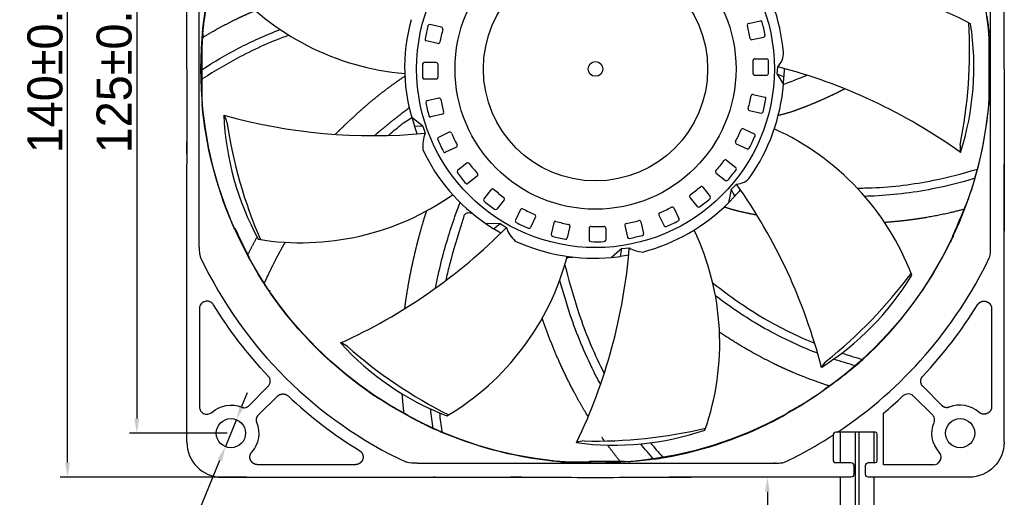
# Model space of a CAD drawing. Header units: millimetres. Extents: x 1372 to 5670, y 1260 to 1629.
# Tile 8 of 20: x 4290 to 4459, y 1423 to 1505. Entities that reach past the tile are written whole.
import ezdxf

# ---------------------------------------------------------------- set-up
doc = ezdxf.new("R2010")
doc.units = ezdxf.units.MM
doc.header["$LTSCALE"] = 0.21
doc.layers.add('1', color=7, linetype='Continuous', true_color=0xffffff)
doc.dimstyles.new('ISO-25', dxfattribs={"dimtxt": 6, "dimasz": 2.5, "dimexe": 1.25, "dimexo": 0.625, "dimtad": 1, "dimtxsty": 'Standard', "dimcen": 2.5, "dimadec": 0, "dimazin": 0, "dimtfac": 1, "dimtmove": 0, "dimatfit": 3, "dimfxl": 1, "dimarcsym": 0})

# ---------------------------------------------------------------- blocks, each defined once
blk = doc.blocks.new('*D65')
at = {"color": 0, "lineweight": -2, "transparency": 16777216}
for p, q in [((4325.45, 1559.19), (4308.71, 1559.19)), ((4309.96, 1556.69), (4309.96, 1436.79)), ((4325.45, 1434.29), (4308.71, 1434.29))]:
    blk.add_line(p, q, dxfattribs=at)
at = {"color": 0, "transparency": 16777216}
for points in [[(4310.37, 1556.69), (4309.54, 1556.69), (4309.96, 1559.19)], [(4309.54, 1436.79), (4310.37, 1436.79), (4309.96, 1434.29)]]:
    blk.add_solid(points, dxfattribs=at)
at = {"layer": 'Defpoints', "color": 0, "transparency": 16777216}
for p in [(4326.08, 1559.19), (4309.96, 1434.29), (4326.08, 1434.29)]:
    blk.add_point(p, dxfattribs=at)
at = {"color": 0, "transparency": 16777216, "insert": (4306.11, 1496.74), "char_height": 6, "attachment_point": 5, "rotation": 90}
blk.add_mtext('125%%P0.5', dxfattribs=at)
blk = doc.blocks.new('*D66')
at = {"color": 0, "lineweight": -2, "transparency": 16777216}
for p, q in [((4328.75, 1566.74), (4296.85, 1566.74)), ((4298.1, 1429.25), (4298.1, 1564.24)), ((4328.75, 1426.75), (4296.85, 1426.75))]:
    blk.add_line(p, q, dxfattribs=at)
at = {"color": 0, "transparency": 16777216}
for points in [[(4298.52, 1564.24), (4297.68, 1564.24), (4298.1, 1566.74)], [(4297.68, 1429.25), (4298.52, 1429.25), (4298.1, 1426.75)]]:
    blk.add_solid(points, dxfattribs=at)
at = {"layer": 'Defpoints', "color": 0, "transparency": 16777216}
for p in [(4298.1, 1566.74), (4329.37, 1566.74), (4329.37, 1426.75)]:
    blk.add_point(p, dxfattribs=at)
at = {"color": 0, "transparency": 16777216, "insert": (4294.26, 1496.74), "char_height": 6, "attachment_point": 5, "rotation": 90}
blk.add_mtext('140%%P0.5', dxfattribs=at)
blk = doc.blocks.new('*D69')
at = {"color": 0, "lineweight": -2, "transparency": 16777216}
for p, q in [((4429.78, 1426.75), (4416.72, 1426.75)), ((4417.97, 1424.25), (4417.97, 1289.19)), ((4430.12, 1286.69), (4416.72, 1286.69))]:
    blk.add_line(p, q, dxfattribs=at)
at = {"color": 0, "transparency": 16777216}
for points in [[(4418.38, 1424.25), (4417.55, 1424.25), (4417.97, 1426.75)], [(4417.55, 1289.19), (4418.38, 1289.19), (4417.97, 1286.69)]]:
    blk.add_solid(points, dxfattribs=at)
at = {"layer": 'Defpoints', "color": 0, "transparency": 16777216}
for p in [(4430.41, 1426.75), (4417.97, 1286.69), (4430.75, 1286.69)]:
    blk.add_point(p, dxfattribs=at)
at = {"color": 0, "lineweight": -3, "transparency": 16777216, "insert": (4413.32, 1356.72), "char_height": 6, "attachment_point": 5, "rotation": 90}
blk.add_mtext('{\\H1.25x;680%%P20}', dxfattribs=at)
blk = doc.blocks.new('*D70')
at = {"color": 0, "lineweight": -2, "transparency": 16777216}
for p, q in [((4327.96, 1438.92), (4328.91, 1441.24)), ((4327.02, 1436.61), (4325.13, 1431.98)), ((4306.32, 1385.84), (4324.19, 1429.66))]:
    blk.add_line(p, q, dxfattribs=at)
at = {"color": 0, "transparency": 16777216}
for points in [[(4327.58, 1439.08), (4328.35, 1438.76), (4327.02, 1436.61)], [(4324.57, 1429.5), (4323.8, 1429.82), (4325.13, 1431.98)]]:
    blk.add_solid(points, dxfattribs=at)
at = {"layer": 'Defpoints', "color": 0, "transparency": 16777216}
for p in [(4327.02, 1436.61), (4325.13, 1431.98)]:
    blk.add_point(p, dxfattribs=at)
at = {"color": 0, "transparency": 16777216, "insert": (4310.16, 1405.43), "char_height": 6, "attachment_point": 5, "rotation": 67.8195}
blk.add_mtext('{\\fMS PGothic|b0|i0|c134|p34;4*∅5}%%P0.3', dxfattribs=at)

msp = doc.modelspace()

# ---------------------------------------------------------------- linework, layer by layer
for p, q in [((4362.159, 1503.873), (4360.172, 1504.327)), ((4414.747, 1504.514), (4416.735, 1504.968)), ((4361.529, 1501.113), (4359.541, 1501.567)), ((4415.377, 1501.754), (4417.364, 1502.208)), ((4361.233, 1497.827), (4359.195, 1497.827)), ((4415.82, 1498.485), (4417.858, 1498.485)), ((4419.651, 1495.834), (4419.727, 1497.118)), ((4420.831, 1496.823), (4420.802, 1495.399)), ((4361.233, 1494.996), (4359.194, 1494.996)), ((4415.819, 1495.654), (4417.858, 1495.654)), ((4420.802, 1495.399), (4419.651, 1495.834)), ((4419.651, 1495.834), (4420.717, 1494.047)), ((4420.717, 1494.047), (4420.802, 1495.399)), ((4361.676, 1491.727), (4359.688, 1491.273)), ((4415.523, 1492.368), (4417.511, 1491.914)), ((4414.893, 1489.608), (4416.88, 1489.154)), ((4358.968, 1486.947), (4357.069, 1488.419)), ((4362.305, 1488.967), (4360.318, 1488.513)), ((4357.994, 1485.597), (4357.541, 1486.964)), ((4357.541, 1486.964), (4358.968, 1486.947)), ((4358.968, 1486.947), (4359.336, 1485.714)), ((4363.464, 1485.878), (4361.628, 1484.993)), ((4413.873, 1486.47), (4415.71, 1485.585)), ((4364.692, 1483.327), (4362.856, 1482.442)), ((4412.645, 1483.919), (4414.481, 1483.035)), ((4410.952, 1481.087), (4412.546, 1479.816)), ((4366.51, 1480.573), (4364.916, 1479.302)), ((4368.275, 1478.36), (4366.681, 1477.089)), ((4409.187, 1478.874), (4410.781, 1477.603)), ((4370.659, 1476.08), (4369.388, 1474.486)), ((4406.907, 1476.489), (4408.178, 1474.895)), ((4411.786, 1476.039), (4411.32, 1473.797)), ((4411.786, 1476.039), (4412.671, 1476.974)), ((4412.406, 1474.937), (4411.786, 1476.039)), ((4372.873, 1474.314), (4371.602, 1472.72)), ((4404.693, 1474.724), (4405.964, 1473.13)), ((4411.32, 1473.797), (4412.406, 1474.937)), ((4375.705, 1472.622), (4374.82, 1470.785)), ((4401.94, 1472.907), (4402.824, 1471.07)), ((4378.255, 1471.393), (4377.371, 1469.556)), ((4399.389, 1471.679), (4400.273, 1469.842)), ((4372.178, 1470.239), (4369.817, 1470.205)), ((4369.817, 1470.205), (4371.075, 1469.334)), ((4371.075, 1469.334), (4372.178, 1470.239)), ((4372.3, 1468.579), (4371.075, 1469.334)), ((4372.178, 1470.239), (4373.253, 1469.53)), ((4381.393, 1470.374), (4380.94, 1468.386)), ((4384.153, 1469.743), (4383.7, 1467.756)), ((4387.439, 1469.448), (4387.439, 1467.409)), ((4390.27, 1469.447), (4390.27, 1467.408)), ((4393.54, 1469.89), (4393.993, 1467.902)), ((4396.3, 1470.519), (4396.754, 1468.532)), ((4393.038, 1465.931), (4391.272, 1464.406)), ((4392.783, 1464.579), (4393.038, 1465.931)), ((4393.038, 1465.931), (4394.316, 1466.079)), ((4391.272, 1464.406), (4392.783, 1464.579)), ((4394.205, 1464.807), (4392.783, 1464.579)), ((4429.221, 1433.944), (4429.221, 1429.739)), ((4436.48, 1434.444), (4429.721, 1434.444)), ((4430.405, 1434.444), (4430.405, 1429.239)), ((4432.998, 1434.444), (4432.998, 1355.864)), ((4433.615, 1434.444), (4433.615, 1355.118)), ((4436.208, 1434.444), (4436.208, 1429.239)), ((4430.405, 1426.746), (4430.405, 1356.94)), ((4436.208, 1426.746), (4436.208, 1352.856))]:
    msp.add_line(p, q)
for centre, radius in [((4388.526, 1496.74), 67.591), ((4388.526, 1496.74), 30.634), ((4388.526, 1496.74), 24.064), ((4388.526, 1496.74), 19.201), ((4388.526, 1496.74), 1.261), ((4326.076, 1434.29), 2.5), ((4450.976, 1434.29), 2.5)]:
    msp.add_circle(centre, radius)
for centre, radius, start, end in [((4388.338, 1496.766), 32.493, 4.98867, 34.58751), ((4359.749, 1540.947), 45.171, 220.74294, 265.03718), ((4430.725, 1465.156), 45.054, 60.71344, 105.58846), ((4385.988, 1497), 30.165, 164.2629, 199.43245), ((4360.109, 1504.05), 0.284, 77.14286, 165.57552), ((4414.81, 1504.237), 0.284, 102.85714, 194.46767), ((4416.798, 1504.691), 0.284, 14.39721, 102.85714), ((4376.388, 1494.317), 42.004, 11.2898, 14.39721), ((4371.924, 1499.774), 80.674, 348.53262, 3.44697), ((4405.088, 1497.06), 48.246, 342.32616, 8.8121), ((4400.513, 1493.657), 42.004, 165.57552, 168.68292), ((4400.721, 1493.61), 39.611, 165.50381, 168.75338), ((4362.096, 1503.596), 0.284, 345.50381, 77.14286), ((4376.18, 1494.27), 39.611, 11.2181, 14.46767), ((4359.605, 1501.844), 0.284, 168.68292, 257.14286), ((4361.592, 1501.391), 0.284, 257.14286, 348.75338), ((4415.313, 1502.031), 0.284, 191.2181, 282.85714), ((4417.301, 1502.485), 0.284, 282.85714, 11.2898), ((4417.675, 1499.363), 3.041, 312.43938, 4.31194), ((4359.195, 1497.543), 0.284, 90, 178.43266), ((4361.233, 1497.543), 0.284, 358.36095, 90), ((4415.82, 1498.2), 0.284, 90, 181.61053), ((4375.94, 1497.079), 39.611, 358.36095, 1.61053), ((4417.858, 1498.2), 0.284, 1.54007, 90), ((4376.153, 1497.079), 42.004, 358.43266, 1.54007), ((4400.899, 1496.402), 42.004, 178.43266, 181.54007), ((4401.112, 1496.402), 39.611, 178.36095, 181.61053), ((4415.819, 1495.938), 0.284, 178.36095, 270), ((4417.858, 1495.938), 0.284, 270, 358.43266), ((4395.811, 1405.44), 94.746, 54.33181, 75.37874), ((4359.194, 1495.281), 0.284, 181.54007, 270), ((4361.233, 1495.281), 0.284, 270, 1.61053), ((4388.338, 1496.766), 32.493, 325.18508, 355.19963), ((4359.751, 1490.996), 0.284, 102.85714, 191.2898), ((4400.664, 1499.164), 42.004, 191.2898, 194.39721), ((4361.739, 1491.45), 0.284, 11.2181, 102.85714), ((4400.872, 1499.211), 39.611, 191.2181, 194.46767), ((4376.331, 1499.871), 39.611, 345.50381, 348.75338), ((4415.46, 1492.09), 0.284, 77.14286, 168.75338), ((4376.539, 1499.824), 42.004, 345.57552, 348.68292), ((4417.448, 1491.637), 0.284, 348.68292, 77.14286), ((4362.242, 1489.244), 0.284, 282.85714, 14.46767), ((4414.956, 1489.885), 0.284, 165.50381, 257.14286), ((4416.944, 1489.431), 0.284, 257.14286, 345.57552), ((4373.073, 1490.775), 48.246, 182.32616, 208.8121), ((4350.454, 1580.043), 94.746, 254.33181, 275.37874), ((4321.832, 1486.812), 3.637, 12.48256, 33.45699), ((4405.164, 1499.568), 80.674, 188.53262, 203.44697), ((4360.254, 1488.79), 0.284, 194.39721, 282.85714), ((4363.588, 1485.622), 0.284, 24.07524, 115.71429), ((4377.333, 1502.506), 39.611, 332.64667, 335.89624), ((4413.75, 1486.214), 0.284, 64.28571, 155.89624), ((4400.566, 1445.431), 45.035, 20.70884, 65.62764), ((4365.489, 1483.42), 6.567, 159.55277, 184.33371), ((4361.751, 1484.737), 0.284, 115.71429, 204.14694), ((4399.82, 1501.804), 42.004, 204.14694, 207.25435), ((4400.013, 1501.896), 39.611, 204.07524, 207.32481), ((4412.768, 1484.175), 0.284, 152.64667, 244.28571), ((4377.526, 1502.414), 42.004, 332.71837, 335.82578), ((4415.587, 1485.329), 0.284, 335.82578, 64.28571), ((4386.753, 1495.697), 30.605, 204.66869, 236.40095), ((4362.732, 1482.699), 0.284, 207.25435, 295.71429), ((4364.569, 1483.583), 0.284, 295.71429, 27.32481), ((4414.605, 1483.291), 0.284, 244.28571, 332.71837), ((4454.593, 1483.259), 3.637, 172.48256, 193.45699), ((4378.897, 1504.852), 39.611, 319.78952, 323.0391), ((4410.775, 1480.865), 0.284, 51.42857, 143.0391), ((4365.093, 1479.08), 0.284, 128.57143, 217.00409), ((4366.687, 1480.351), 0.284, 36.93238, 128.57143), ((4398.577, 1504.323), 39.611, 216.93238, 220.18195), ((4409.364, 1479.096), 0.284, 139.78952, 231.42857), ((4379.064, 1504.719), 42.004, 319.86123, 322.96864), ((4412.369, 1479.594), 0.284, 322.96864, 51.42857), ((4398.411, 1504.19), 42.004, 217.00409, 220.1115), ((4368.097, 1478.582), 0.284, 308.57143, 40.18195), ((4410.958, 1477.825), 0.284, 231.42857, 319.86123), ((4412.517, 1480.099), 3.128, 272.81212, 322.97134), ((4366.504, 1477.311), 0.284, 220.1115, 308.57143), ((4370.882, 1475.902), 0.284, 49.78952, 141.42857), ((4396.638, 1506.369), 39.611, 229.78952, 233.0391), ((4380.944, 1506.792), 39.611, 306.93238, 310.18195), ((4406.685, 1476.312), 0.284, 38.57143, 130.18195), ((4388.338, 1496.766), 32.493, 317.79225, 320.31203), ((4335.42, 1422.118), 94.746, 14.33181, 35.37874), ((4338.066, 1512.107), 45.171, 260.74294, 305.12907), ((4369.611, 1474.309), 0.284, 141.42857, 229.86123), ((4396.505, 1506.203), 42.004, 229.86123, 232.96864), ((4372.65, 1474.491), 0.284, 321.42857, 53.0391), ((4404.915, 1474.902), 0.284, 126.93238, 218.57143), ((4381.077, 1506.625), 42.004, 307.00409, 310.1115), ((4407.956, 1474.718), 0.284, 310.1115, 38.57143), ((4371.379, 1472.898), 0.284, 232.96864, 321.42857), ((4375.961, 1472.499), 0.284, 62.64667, 154.28571), ((4394.292, 1507.933), 39.611, 242.64667, 245.89624), ((4388.338, 1496.766), 32.493, 284.78351, 315.01623), ((4383.37, 1508.227), 39.611, 294.07524, 297.32481), ((4401.684, 1472.783), 0.284, 25.71429, 117.32481), ((4406.187, 1473.308), 0.284, 218.57143, 307.00409), ((4375.077, 1470.662), 0.284, 154.28571, 242.71837), ((4377.999, 1471.517), 0.284, 334.28571, 65.89624), ((4381.67, 1470.31), 0.284, 75.50381, 167.14286), ((4391.657, 1508.935), 39.611, 255.50381, 258.75338), ((4386.056, 1509.086), 39.611, 281.2181, 284.46767), ((4396.023, 1470.456), 0.284, 12.85714, 104.46767), ((4399.645, 1471.802), 0.284, 114.07524, 205.71429), ((4383.463, 1508.035), 42.004, 294.14694, 297.25435), ((4402.568, 1470.947), 0.284, 297.25435, 25.71429), ((4305.816, 1536.082), 94.746, 294.33181, 315.37874), ((4377.983, 1471.029), 4.962, 197.58238, 229.90824), ((4394.199, 1507.741), 42.004, 242.71837, 245.82578), ((4377.115, 1469.68), 0.284, 245.82578, 334.28571), ((4383.876, 1469.806), 0.284, 347.14286, 78.75338), ((4387.724, 1469.448), 0.284, 88.36095, 180), ((4388.865, 1509.326), 39.611, 268.36095, 271.61053), ((4389.986, 1469.447), 0.284, 0, 91.61053), ((4393.817, 1469.953), 0.284, 101.2181, 192.85714), ((4400.529, 1469.965), 0.284, 205.71429, 294.14694), ((4364.725, 1449.702), 45.077, 340.71941, 25.51342), ((4388.338, 1496.766), 32.493, 245.35309, 275.18104), ((4381.217, 1468.323), 0.284, 167.14286, 255.57552), ((4391.609, 1508.728), 42.004, 255.57552, 258.68292), ((4383.422, 1467.819), 0.284, 258.68292, 347.14286), ((4387.724, 1467.409), 0.284, 180, 268.43266), ((4389.986, 1467.408), 0.284, 271.54007, 0), ((4394.271, 1467.966), 0.284, 192.85714, 281.2898), ((4386.103, 1508.878), 42.004, 281.2898, 284.39721), ((4396.476, 1468.469), 0.284, 284.39721, 12.85714), ((4299.878, 1473.712), 94.746, 334.33181, 355.37874), ((4388.865, 1509.113), 42.004, 268.43266, 271.54007), ((4396.76, 1469.789), 4.442, 236.63607, 268.31622), ((4339.994, 1476.077), 45.171, 300.74294, 345.28343), ((4401.419, 1486.34), 48.246, 302.32616, 328.8121), ((4377.758, 1509.736), 80.674, 308.53262, 323.44697), ((4380.522, 1482.238), 48.246, 222.32616, 248.8121), ((4343.818, 1446.265), 3.637, 52.48256, 73.45699), ((4399.454, 1509.601), 80.674, 228.53262, 243.44697), ((4430.471, 1443.946), 3.637, 132.48256, 153.45699), ((4391.717, 1480.486), 48.246, 262.32616, 288.8121), ((4388.631, 1513.617), 80.674, 268.53262, 283.44697), ((4429.721, 1433.944), 0.5, 90, 180), ((4386.722, 1429.336), 3.637, 92.48256, 113.45699), ((4429.721, 1429.739), 0.5, 180, 270)]:
    msp.add_arc(centre, radius, start, end)
at = {"layer": '1', "color": 7, "linetype": 'Continuous'}
for p, q in [((4320.635, 1466.193), (4320.635, 1527.288)), ((4456.117, 1527.288), (4456.117, 1466.193)), ((4321.268, 1502.28), (4321.268, 1502.156)), ((4455.926, 1491.194), (4455.926, 1502.287)), ((4321.126, 1494.908), (4321.126, 1496.636)), ((4321.126, 1491.194), (4321.126, 1494.908)), ((4318.531, 1432.745), (4318.531, 1480.384)), ((4458.521, 1432.745), (4458.521, 1480.384)), ((4320.679, 1455.628), (4320.679, 1438.847)), ((4456.373, 1455.628), (4456.373, 1438.847)), ((4329.138, 1438.983), (4332.426, 1442.271)), ((4447.914, 1438.983), (4444.626, 1442.271)), ((4330.768, 1437.352), (4334.057, 1440.641)), ((4446.284, 1437.352), (4442.996, 1440.641)), ((4437.829, 1428.893), (4437.829, 1437.695)), ((4347.414, 1428.893), (4330.632, 1428.893)), ((4357.979, 1429.149), (4419.073, 1429.149)), ((4387.69, 1429.34), (4382.98, 1429.34)), ((4387.544, 1429.483), (4392.739, 1429.483)), ((4429.721, 1429.239), (4432.273, 1429.239)), ((4432.773, 1428.739), (4432.773, 1427.246)), ((4434.779, 1427.246), (4434.779, 1428.739)), ((4435.279, 1429.239), (4436.479, 1429.24)), ((4446.42, 1428.893), (4437.829, 1428.893)), ((4324.53, 1426.746), (4372.17, 1426.746)), ((4432.273, 1426.746), (4404.882, 1426.746)), ((4452.522, 1426.746), (4435.233, 1426.746)), ((4452.522, 1426.746), (4435.279, 1426.746))]:
    msp.add_line(p, q, dxfattribs=at)
msp.add_polyline3d([(4436.779, 1429.539, 0), (4436.779, 1429.632, 0), (4436.779, 1429.724, 0), (4436.779, 1429.816, 0), (4436.779, 1429.908, 0), (4436.779, 1430, 0), (4436.779, 1430.092, 0), (4436.779, 1430.184, 0), (4436.779, 1430.276, 0), (4436.779, 1430.368, 0), (4436.779, 1430.46, 0), (4436.78, 1430.553, 0), (4436.78, 1430.645, 0), (4436.78, 1430.737, 0), (4436.78, 1430.829, 0), (4436.78, 1430.921, 0), (4436.78, 1431.013, 0), (4436.78, 1431.105, 0), (4436.78, 1431.197, 0), (4436.78, 1431.289, 0), (4436.78, 1431.381, 0), (4436.78, 1431.474, 0), (4436.78, 1431.566, 0), (4436.78, 1431.658, 0), (4436.78, 1431.75, 0), (4436.78, 1431.842, 0), (4436.78, 1431.934, 0), (4436.78, 1432.026, 0), (4436.78, 1432.118, 0), (4436.78, 1432.21, 0), (4436.78, 1432.302, 0), (4436.78, 1432.394, 0), (4436.78, 1432.487, 0), (4436.78, 1432.579, 0), (4436.78, 1432.671, 0), (4436.78, 1432.763, 0), (4436.78, 1432.855, 0), (4436.78, 1432.947, 0), (4436.78, 1433.039, 0), (4436.78, 1433.131, 0), (4436.78, 1433.223, 0), (4436.78, 1433.315, 0), (4436.78, 1433.408, 0), (4436.78, 1433.5, 0), (4436.78, 1433.592, 0), (4436.78, 1433.684, 0), (4436.78, 1433.776, 0), (4436.78, 1433.868, 0), (4436.78, 1433.96, 0), (4436.78, 1434.052, 0), (4436.78, 1434.144, 0)], dxfattribs=at)
at = {"layer": '1', "color": 7, "linetype": 'Continuous', "extrusion": (0, 0, -1)}
for centre, radius, start, end in [((-4388.526, 1496.74), 67.508, 5.16759, 8.79966), ((-4388.526, 1496.74), 67.65, 172.34189, 174.83837), ((-4388.526, 1496.74), 67.65, 336.96986, 354.83837), ((-4388.526, 1496.74), 67.508, 200.90358, 205.16329), ((-4388.526, 1496.74), 67.65, 325.43852, 327.05424), ((-4388.526, 1496.74), 67.65, 304.24259, 325.43852), ((-4388.526, 1496.74), 76.923, 316.79677, 328.2926), ((-4388.526, 1496.74), 67.508, 233.62358, 234.33711), ((-4388.526, 1496.74), 67.556, 234.67175, 238.74459), ((-4326.076, 1434.29), 4.828, 48.03536, 112.66477), ((-4388.526, 1496.74), 67.508, 239.07688, 240.83672), ((-4450.976, 1434.29), 4.828, 318.03536, 22.66477), ((-4388.526, 1496.74), 67.65, 292.63852, 294.25424), ((-4388.526, 1496.74), 67.65, 275.16163, 292.63852)]:
    msp.add_arc(centre, radius, start, end, dxfattribs=at)
at = {"layer": '1', "color": 7, "linetype": 'Continuous'}
for centre, radius, start, end in [((4388.526, 1496.74), 67.65, 345.30085, 354.83837), ((4388.526, 1496.74), 67.65, 343.90576, 345.30085), ((4388.526, 1496.74), 67.508, 203.92762, 208.13642), ((4388.526, 1496.74), 67.65, 312.58085, 333.93923), ((4387.335, 1495.896), 73.539, 205.45, 244.91091), ((4388.526, 1496.74), 74.813, 303.6233, 334.35873), ((4388.526, 1496.74), 76.923, 316.79677, 328.2926), ((4388.526, 1496.74), 67.65, 311.18576, 312.58085), ((4388.526, 1496.74), 76.923, 226.79677, 238.2926), ((4388.526, 1496.74), 67.508, 236.65489, 240.93642), ((4388.526, 1496.74), 76.923, 309.86186, 313.20323), ((4450.976, 1434.29), 4.828, 48.03536, 112.66477), ((4388.526, 1496.74), 67.65, 280.08148, 298.00605), ((4326.076, 1434.29), 4.828, 318.03536, 22.66477), ((4388.526, 1496.74), 74.813, 295.64127, 302.95311), ((4388.526, 1496.74), 67.65, 278.46576, 280.08148)]:
    msp.add_arc(centre, radius, start, end, dxfattribs=at)
for centre, major_axis, ratio, start_param, end_param in [((4327.268, 1502.28), (-5.994, 0.271), 0.9999618, 6.2380969, 6.3282846), ((4378.775, 1490.695), (-58.56, -36.306), 0.9860425, 1.6810581, 1.6925784), ((4436.48, 1434.144), (-0.212, -0.212), 0.9996955, 2.3563293, 3.9268543), ((4324.532, 1432.747), (4.244, 4.244), 0.9996955, 2.3563468, 3.9268385), ((4423.174, 1466.027), (-36.625, 35.561), 0.9998148, 1.56872, 1.5727147), ((4436.479, 1429.54), (-0.212, 0.212), 0.9996956, 2.3564938, 3.9266896)]:
    msp.add_ellipse(centre, major_axis=major_axis, ratio=ratio, start_param=start_param, end_param=end_param, dxfattribs=at)
at = {"layer": '1', "color": 7, "linetype": 'Continuous', "extrusion": (0, 0, -1)}
for centre, major_axis, ratio, start_param, end_param in [((4452.52, 1432.747), (4.244, -4.244), 0.9996955, 5.4979394, 7.0684312), ((4432.273, 1428.739), (-0.354, -0.354), 0.9996955, 2.3563331, 3.9268522), ((4435.28, 1428.739), (0.354, -0.354), 0.9996956, 2.3564947, 3.9266883), ((4432.273, 1427.246), (-0.354, 0.354), 0.9996954, 2.3562806, 3.9269065), ((4435.279, 1427.246), (-0.354, -0.354), 0.9996954, 5.4978726, 7.068498)]:
    msp.add_ellipse(centre, major_axis=major_axis, ratio=ratio, start_param=start_param, end_param=end_param, dxfattribs=at)
at = {"layer": '1', "color": 7, "linetype": 'Continuous'}
for points, degree in [([(4318.507, 1496.74), (4318.507, 1502.219), (4318.516, 1507.693), (4318.531, 1513.096)], 3), ([(4455.92, 1502.56), (4455.924, 1502.469), (4455.926, 1502.378), (4455.926, 1502.287)], 3), ([(4458.545, 1496.74), (4458.545, 1491.262), (4458.537, 1485.788), (4458.521, 1480.384)], 3), ([(4321.132, 1490.921), (4321.128, 1491.012), (4321.126, 1491.103), (4321.126, 1491.194)], 3), ([(4455.92, 1490.921), (4455.916, 1490.832), (4455.91, 1490.743), (4455.902, 1490.654)], 3), ([(4455.92, 1490.921), (4455.924, 1491.012), (4455.926, 1491.103), (4455.926, 1491.194)], 3), ([(4414.377, 1477.04), (4414.376, 1477.04), (4414.376, 1477.04), (4414.375, 1477.04)], 3), ([(4326.82, 1469.36), (4326.8, 1469.303), (4326.78, 1469.246), (4326.76, 1469.188)], 3), ([(4458.526, 1469.309), (4458.524, 1469.179), (4458.523, 1469.051), (4458.521, 1468.922)], 3), ([(4458.526, 1469.287), (4458.525, 1469.265), (4458.524, 1469.243), (4458.522, 1469.222)], 3), ([(4458.526, 1469.292), (4458.526, 1469.29), (4458.526, 1469.288), (4458.526, 1469.287)], 3), ([(4328.996, 1464.906), (4329.754, 1466.454), (4330.571, 1467.944)], 2), ([(4449.797, 1468.103), (4449.74, 1468.081), (4449.684, 1468.058), (4449.628, 1468.036)], 3), ([(4399.626, 1466.193), (4399.626, 1466.193), (4399.625, 1466.194), (4399.625, 1466.194)], 3), ([(4456.117, 1466.193), (4456.118, 1465.574), (4456.114, 1464.933), (4455.971, 1464.366)], 3), ([(4456.124, 1466.193), (4456.116, 1465.964)], 1), ([(4394.308, 1464.757), (4394.307, 1464.758), (4394.307, 1464.759)], 2), ([(4433.074, 1445.829), (4431.822, 1446.184), (4430.576, 1446.569), (4429.334, 1446.99)], 3), ([(4430.728, 1448.017), (4431.916, 1447.628), (4433.106, 1447.269), (4434.3, 1446.928)], 3), ([(4444.626, 1442.271), (4444.538, 1442.359), (4444.399, 1442.564), (4444.301, 1442.794), (4444.248, 1443.039), (4444.243, 1443.29), (4444.286, 1443.538), (4444.377, 1443.774), (4444.511, 1443.987), (4444.597, 1444.08)], 2), ([(4334.057, 1440.641), (4334.145, 1440.728), (4334.35, 1440.868), (4334.58, 1440.966), (4334.825, 1441.019), (4335.076, 1441.024), (4335.324, 1440.98), (4335.559, 1440.89), (4335.773, 1440.756), (4335.866, 1440.669)], 2), ([(4351.418, 1440.346), (4351.432, 1440.287), (4351.447, 1440.228), (4351.461, 1440.169)], 3), ([(4355.732, 1437.733), (4355.537, 1439.394), (4355.418, 1441.038)], 2), ([(4427.641, 1441.716), (4427.624, 1441.686), (4427.608, 1441.655), (4427.591, 1441.625)], 3), ([(4423.578, 1438.989), (4423.544, 1438.987), (4423.51, 1438.984), (4423.476, 1438.981)], 3), ([(4360.736, 1435.062), (4360.565, 1436.181), (4360.416, 1437.305), (4360.292, 1438.438)], 3), ([(4361.79, 1437.777), (4361.912, 1436.728), (4362.054, 1435.685), (4362.21, 1434.646)], 3), ([(4390.063, 1432.956), (4389.847, 1433.254), (4389.635, 1433.553)], 2), ([(4392.739, 1429.483), (4391.616, 1430.853), (4390.577, 1432.254)], 2), ([(4398.485, 1429.828), (4397.729, 1430.685), (4396.988, 1431.56), (4396.265, 1432.455)], 3), ([(4397.936, 1432.643), (4398.596, 1431.839), (4399.268, 1431.052), (4399.95, 1430.274)], 3), ([(4357.979, 1429.149), (4357.36, 1429.148), (4356.718, 1429.152), (4356.152, 1429.295)], 3), ([(4357.979, 1429.143), (4357.75, 1429.151)], 1), ([(4382.707, 1429.347), (4382.618, 1429.351), (4382.529, 1429.357), (4382.44, 1429.365)], 3), ([(4382.707, 1429.347), (4382.798, 1429.343), (4382.889, 1429.34), (4382.98, 1429.34)], 3), ([(4387.486, 1429.34), (4387.513, 1429.384), (4387.532, 1429.433), (4387.544, 1429.483)], 3), ([(4394.07, 1429.403), (4393.131, 1429.429), (4392.915, 1429.456), (4392.739, 1429.483)], 3), ([(4398.485, 1429.828), (4396.764, 1429.585), (4395.464, 1429.472), (4394.61, 1429.414)], 3), ([(4419.3, 1429.151), (4419.073, 1429.145)], 1), ([(4372.17, 1426.746), (4377.576, 1426.73), (4383.044, 1426.721), (4388.526, 1426.721)], 3), ([(4388.526, 1426.721), (4394.005, 1426.721), (4399.479, 1426.73), (4404.882, 1426.746)], 3), ([(4416.345, 1426.746), (4416.216, 1426.744), (4416.087, 1426.742), (4415.958, 1426.74)], 3), ([(4415.98, 1426.741), (4415.978, 1426.741), (4415.976, 1426.74), (4415.975, 1426.74)], 3), ([(4416.045, 1426.744), (4416.023, 1426.743), (4416.001, 1426.742), (4415.98, 1426.741)], 3)]:
    msp.add_open_spline(points, degree=degree, dxfattribs=at)
for points, degree, knots in [([(4458.545, 1496.74), (4458.545, 1498.882), (4458.544, 1501.025), (4458.539, 1504.855), (4458.537, 1506.546), (4458.53, 1509.858), (4458.526, 1511.48), (4458.521, 1513.096)], 3, [0, 0, 0, 0, 0.3910802, 0.3910802, 0.7009041, 0.7009041, 1, 1, 1, 1]), ([(4321.268, 1502.156), (4323.489, 1503.499), (4326.883, 1505.237), (4328.036, 1505.775), (4329.12, 1506.281), (4330.231, 1506.754)], 2, [0, 0, 0, 0.125, 0.1875, 0.1875, 0.24694711, 0.24694711, 0.24694711]), ([(4321.126, 1496.636), (4323.133, 1497.939), (4327.367, 1500.437), (4332.05, 1502.548), (4334.505, 1503.488)], 3, [0, 0, 0, 0, 0.18285225, 0.37412258, 0.37412258, 0.37412258, 0.37412258]), ([(4455.922, 1502.56), (4455.921, 1502.581), (4455.917, 1502.624), (4455.911, 1502.712), (4455.905, 1502.78), (4455.902, 1502.827)], 3, [0, 0, 0, 0, 0.2352329, 0.4808662, 1, 1, 1, 1]), ([(4321.126, 1496.636), (4321.143, 1498.867), (4321.167, 1500.31), (4321.216, 1501.82), (4321.242, 1502.007), (4321.268, 1502.156)], 3, [0, 0, 0, 0, 0.5, 0.5, 1, 1, 1, 1]), ([(4336.006, 1502.519), (4333.101, 1501.469), (4327.939, 1499.169), (4323.325, 1496.395), (4321.289, 1495.078)], 3, [0.56337783, 0.56337783, 0.56337783, 0.56337783, 0.80266059, 1, 1, 1, 1]), ([(4318.507, 1496.74), (4318.507, 1494.599), (4318.508, 1492.456), (4318.513, 1488.626), (4318.516, 1486.935), (4318.523, 1483.623), (4318.527, 1482), (4318.531, 1480.384)], 3, [0, 0, 0, 0, 0.3910802, 0.3910802, 0.7009041, 0.7009041, 1, 1, 1, 1]), ([(4321.126, 1494.908), (4321.158, 1494.959), (4321.197, 1495.006), (4321.258, 1495.056), (4321.273, 1495.067), (4321.289, 1495.078)], 3, [0, 0, 0, 0, 0.7619091, 0.7619091, 1, 1, 1, 1]), ([(4343.968, 1485.519), (4344.786, 1486.339), (4345.648, 1487.165), (4346.63, 1488.107), (4347.575, 1488.967), (4348.591, 1489.892), (4349.58, 1490.735), (4350.631, 1491.632), (4351.661, 1492.446), (4352.745, 1493.303), (4353.818, 1494.076), (4354.836, 1494.81), (4355.861, 1495.482)], 2, [0.63091716, 0.63091716, 0.63091716, 0.6875, 0.6875, 0.75, 0.75, 0.8125, 0.8125, 0.875, 0.875, 0.9375, 0.9375, 0.9948242, 0.9948242, 0.9948242]), ([(4424.775, 1495.651), (4424.316, 1495.461), (4423.039, 1494.942), (4421.754, 1494.448), (4420.709, 1494.06)], 3, [0.88696315, 0.88696315, 0.88696315, 0.88696315, 0.92755034, 1, 1, 1, 1]), ([(4431.251, 1493.309), (4430.623, 1492.992), (4430.012, 1492.694), (4428.776, 1492.092), (4427.591, 1491.56), (4426.33, 1490.994), (4425.113, 1490.503), (4423.832, 1489.985), (4422.585, 1489.544), (4421.294, 1489.088), (4419.827, 1488.753)], 2, [0.71673187, 0.71673187, 0.71673187, 0.75, 0.75, 0.8125, 0.8125, 0.875, 0.875, 0.9375, 0.9375, 1, 1, 1]), ([(4321.13, 1490.921), (4321.132, 1490.9), (4321.135, 1490.857), (4321.142, 1490.768), (4321.147, 1490.7), (4321.15, 1490.654)], 3, [0, 0, 0, 0, 0.2352329, 0.4808662, 1, 1, 1, 1]), ([(4356.628, 1490.077), (4355.744, 1489.417), (4354.883, 1488.747), (4353.957, 1488.028), (4353.09, 1487.324), (4352.179, 1486.584), (4351.316, 1485.846), (4350.995, 1485.572), (4350.679, 1485.297)], 2, [0.00260118, 0.00260118, 0.00260118, 0.0625, 0.0625, 0.125, 0.125, 0.1875, 0.1875, 0.20974044, 0.20974044, 0.20974044]), ([(4353.009, 1485.331), (4353.709, 1485.922), (4354.68, 1486.727), (4355.656, 1487.525), (4357.069, 1488.419)], 3, [0.89184141, 0.89184141, 0.89184141, 0.89184141, 0.96986632, 1, 1, 1, 1]), ([(4318.526, 1482.181), (4318.526, 1483.043), (4318.526, 1483.901), (4318.526, 1484.076), (4318.526, 1484.251)], 2, [0, 0, 0, 0.8224317, 0.8224317, 1, 1, 1]), ([(4458.526, 1484.105), (4458.526, 1484.012), (4458.526, 1483.919), (4458.526, 1482.197), (4458.526, 1480.456), (4458.526, 1478.667), (4458.526, 1476.854), (4458.526, 1474.74), (4458.526, 1472.585), (4458.526, 1470.951), (4458.526, 1469.292)], 2, [0, 0, 0, 0.0137297, 0.0137297, 0.2603804, 0.2603804, 0.5070311, 0.5070311, 0.7889176, 0.7889176, 1, 1, 1]), ([(4433.345, 1476.313), (4434.202, 1476.314), (4438.608, 1476.4), (4445.724, 1477.293), (4451.494, 1478.829), (4453.962, 1479.575)], 3, [0.4551702, 0.4551702, 0.4551702, 0.4551702, 0.52110581, 0.79276218, 1, 1, 1, 1]), ([(4453.525, 1477.987), (4451.14, 1477.264), (4445.394, 1475.793), (4438.857, 1475.01), (4434.951, 1474.892), (4434.633, 1474.885)], 3, [0, 0, 0, 0, 0.18900368, 0.4483899, 0.47146547, 0.47146547, 0.47146547, 0.47146547]), ([(4453.525, 1477.987), (4453.207, 1476.917), (4452.912, 1476.027), (4452.413, 1474.605), (4452.214, 1474.081), (4451.773, 1472.976), (4451.672, 1472.794), (4451.591, 1472.654)], 3, [0, 0, 0, 0, 0.25, 0.25, 0.5, 0.5, 1, 1, 1, 1]), ([(4355.854, 1455.627), (4356, 1456.775), (4356.18, 1457.935), (4356.56, 1460.387), (4357.101, 1462.934), (4357.365, 1464.181), (4357.671, 1465.464), (4357.986, 1466.788), (4358.315, 1468.022), (4358.668, 1469.351), (4359.042, 1470.595), (4359.32, 1471.52), (4359.611, 1472.405)], 2, [0.44264761, 0.44264761, 0.44264761, 0.5, 0.5, 0.625, 0.625, 0.6875, 0.6875, 0.75, 0.75, 0.8125, 0.8125, 0.85618139, 0.85618139, 0.85618139]), ([(4361.119, 1459.151), (4361.408, 1460.672), (4362.373, 1465.016), (4363.828, 1469.736), (4365.022, 1473.052), (4365.32, 1473.85)], 3, [0.59330594, 0.59330594, 0.59330594, 0.59330594, 0.70777613, 0.92755034, 0.99711618, 0.99711618, 0.99711618, 0.99711618]), ([(4416.175, 1471.671), (4416.055, 1471.694), (4415.936, 1471.716), (4414.578, 1471.973), (4413.291, 1472.276), (4411.958, 1472.59), (4410.571, 1473.07)], 2, [0.86922201, 0.86922201, 0.86922201, 0.875, 0.875, 0.9375, 0.9375, 1, 1, 1]), ([(4451.591, 1472.654), (4449.079, 1471.987), (4445.331, 1471.27), (4444.072, 1471.077), (4442.828, 1470.886), (4441.564, 1470.738), (4439.821, 1470.534), (4438.035, 1470.411)], 2, [0, 0, 0, 0.125, 0.1875, 0.1875, 0.25, 0.25, 0.33814591, 0.33814591, 0.33814591]), ([(4365.997, 1471.522), (4365.889, 1471.188), (4364.988, 1468.404), (4363.886, 1464.82), (4363.061, 1461.302), (4362.875, 1460.444)], 3, [0, 0, 0, 0, 0.03012456, 0.25109672, 0.32098471, 0.32098471, 0.32098471, 0.32098471]), ([(4365.997, 1471.522), (4366.026, 1471.609), (4366.068, 1471.692), (4366.178, 1471.837), (4366.246, 1471.9), (4366.397, 1472), (4366.481, 1472.037), (4366.661, 1472.087), (4366.76, 1472.099), (4366.999, 1472.096), (4367.141, 1472.068), (4367.336, 1471.999), (4367.397, 1471.973), (4367.456, 1471.942)], 3, [0, 0, 0, 0, 0.13064835, 0.13064835, 0.26153744, 0.26153744, 0.39019744, 0.39019744, 0.53037544, 0.53037544, 0.7338689, 0.7338689, 0.8285199, 0.8285199, 0.8285199, 0.8285199]), ([(4318.531, 1468.967), (4318.531, 1468.977), (4318.53, 1469.054), (4318.529, 1469.105), (4318.528, 1469.137), (4318.528, 1469.154), (4318.527, 1469.214), (4318.527, 1469.257), (4318.526, 1469.291)], 2, [0, 0, 0, 0.2515973, 0.2515973, 0.5032242, 0.5032242, 0.7548511, 0.7548511, 1, 1, 1]), ([(4326.76, 1469.188), (4326.759, 1469.187), (4326.745, 1469.215), (4326.686, 1469.338), (4326.62, 1469.478), (4326.512, 1469.718), (4326.484, 1469.781), (4326.422, 1469.92), (4326.388, 1469.997), (4326.333, 1470.122), (4326.316, 1470.161), (4326.289, 1470.226), (4326.278, 1470.25), (4326.268, 1470.275)], 3, [0, 0, 0, 0, 0.2013819, 0.2013819, 0.6378557, 0.6378557, 0.7739763, 0.7739763, 0.9114016, 0.9114016, 0.9678107, 0.9678107, 1, 1, 1, 1]), ([(4449.797, 1468.103), (4449.799, 1468.104), (4449.787, 1468.075), (4449.733, 1467.949), (4449.67, 1467.808), (4449.559, 1467.569), (4449.53, 1467.507), (4449.465, 1467.369), (4449.429, 1467.292), (4449.37, 1467.169), (4449.352, 1467.131), (4449.321, 1467.068), (4449.31, 1467.044), (4449.298, 1467.02)], 3, [0, 0, 0, 0, 0.2013819, 0.2013819, 0.6378557, 0.6378557, 0.7739763, 0.7739763, 0.9114016, 0.9114016, 0.9678107, 0.9678107, 1, 1, 1, 1]), ([(4320.635, 1466.193), (4320.639, 1465.986), (4320.647, 1465.608), (4320.707, 1465.089), (4320.784, 1464.718), (4320.858, 1464.461), (4320.908, 1464.349), (4320.932, 1464.295)], 3, [0, 0, 0, 0, 0.3214663, 0.5864334, 0.8096955, 0.9087263, 1, 1, 1, 1]), ([(4335.363, 1467.017), (4335.247, 1466.819), (4335.134, 1466.62), (4334.513, 1465.538), (4333.922, 1464.416), (4332.799, 1462.282), (4331.755, 1459.949)], 2, [0.80125597, 0.80125597, 0.80125597, 0.8125, 0.8125, 0.875, 0.875, 1, 1, 1]), ([(4331.755, 1459.949), (4331.155, 1460.891), (4330.677, 1461.696), (4329.93, 1463.006), (4329.665, 1463.5), (4329.119, 1464.557), (4329.048, 1464.752), (4328.996, 1464.906)], 3, [0, 0, 0, 0, 0.25, 0.25, 0.5, 0.5, 1, 1, 1, 1]), ([(4383.599, 1464.285), (4383.605, 1464.288), (4383.611, 1464.292), (4383.736, 1464.371), (4383.871, 1464.424), (4384.148, 1464.489), (4384.294, 1464.501), (4384.478, 1464.492), (4384.52, 1464.488), (4384.618, 1464.487)], 3, [0.52051131, 0.52051131, 0.52051131, 0.52051131, 0.5304789, 0.5304789, 0.73405458, 0.73405458, 0.94025373, 0.94025373, 1, 1, 1, 1]), ([(4383.265, 1463.113), (4383.334, 1462.851), (4384.062, 1460.099), (4385.69, 1454.276), (4388.18, 1448.109), (4389.91, 1444.742), (4390.019, 1444.532)], 3, [0.00691351, 0.00691351, 0.00691351, 0.00691351, 0.03013369, 0.25110377, 0.52455273, 0.54275263, 0.54275263, 0.54275263, 0.54275263]), ([(4389.393, 1442.666), (4388.994, 1443.391), (4386.932, 1447.305), (4384.422, 1453.525), (4382.933, 1458.592), (4382.418, 1460.565)], 3, [0.38863107, 0.38863107, 0.38863107, 0.38863107, 0.4483899, 0.70777613, 0.87434696, 0.87434696, 0.87434696, 0.87434696]), ([(4332.815, 1458.363), (4332.785, 1458.407), (4332.761, 1458.456), (4332.733, 1458.558), (4332.727, 1458.613), (4332.737, 1458.712), (4332.749, 1458.759), (4332.768, 1458.802)], 3, [0, 0, 0, 0, 0.3463547, 0.3463547, 0.6948446, 0.6948446, 1, 1, 1, 1]), ([(4408.593, 1460.097), (4408.668, 1460.036), (4411.35, 1457.884), (4416.972, 1453.904), (4423.114, 1450.91), (4426.057, 1449.718)], 3, [0.24157245, 0.24157245, 0.24157245, 0.24157245, 0.24945044, 0.52110645, 0.76907983, 0.76907983, 0.76907983, 0.76907983]), ([(4426.565, 1447.991), (4426.354, 1448.072), (4422.885, 1449.428), (4416.715, 1452.422), (4411.318, 1456.131), (4409.063, 1457.852)], 3, [0.17216512, 0.17216512, 0.17216512, 0.17216512, 0.18900368, 0.4483899, 0.66326048, 0.66326048, 0.66326048, 0.66326048]), ([(4323.085, 1456.311), (4322.992, 1456.431), (4322.824, 1456.652), (4322.337, 1456.927), (4321.619, 1456.977), (4321.018, 1456.573), (4320.728, 1456.08), (4320.696, 1455.788), (4320.679, 1455.628)], 3, [0, 0, 0, 0, 0.1348874, 0.247456, 0.4946098, 0.738798, 0.8565257, 1, 1, 1, 1]), ([(4453.968, 1456.311), (4454.074, 1456.482), (4454.226, 1456.614), (4454.306, 1456.683), (4454.489, 1456.795), (4454.69, 1456.876), (4454.796, 1456.899), (4454.9, 1456.922), (4455.006, 1456.927), (4455.212, 1456.938), (4455.412, 1456.885), (4455.608, 1456.832), (4455.866, 1456.665), (4455.944, 1456.594), (4456.024, 1456.523), (4456.091, 1456.438), (4456.16, 1456.352), (4456.266, 1456.157), (4456.303, 1456.052), (4456.373, 1455.846), (4456.373, 1455.628)], 2, [0, 0, 0, 0.125, 0.125, 0.1875, 0.25, 0.3125, 0.3125, 0.375, 0.375, 0.5, 0.5, 0.625, 0.6875, 0.6875, 0.75, 0.75, 0.8125, 0.875, 0.875, 1, 1, 1]), ([(4387.273, 1437.12), (4387.068, 1437.451), (4386.866, 1437.785), (4385.84, 1439.482), (4384.885, 1441.273), (4383.497, 1443.875), (4382.259, 1446.673), (4381.259, 1448.935), (4380.341, 1451.363), (4379.892, 1452.551), (4379.458, 1453.792), (4379.425, 1453.887), (4379.392, 1453.981)], 2, [0.23085831, 0.23085831, 0.23085831, 0.25, 0.25, 0.35, 0.35, 0.5, 0.5, 0.625, 0.625, 0.6875, 0.6875, 0.69210534, 0.69210534, 0.69210534]), ([(4428.564, 1442.387), (4426.091, 1443.184), (4422.55, 1444.607), (4421.386, 1445.125), (4420.236, 1445.637), (4419.093, 1446.195), (4417.304, 1447.069), (4415.525, 1448.061), (4412.94, 1449.502), (4410.376, 1451.191), (4410.07, 1451.393), (4409.763, 1451.599)], 2, [0, 0, 0, 0.125, 0.1875, 0.1875, 0.25, 0.25, 0.35, 0.35, 0.5, 0.5, 0.51849303, 0.51849303, 0.51849303]), ([(4433.074, 1445.829), (4432.228, 1445.1), (4431.499, 1444.511), (4430.311, 1443.584), (4429.86, 1443.252), (4428.892, 1442.559), (4428.709, 1442.461), (4428.564, 1442.387)], 3, [0, 0, 0, 0, 0.25, 0.25, 0.5, 0.5, 1, 1, 1, 1]), ([(4332.426, 1442.271), (4332.533, 1442.405), (4332.741, 1442.667), (4332.834, 1443.165), (4332.76, 1443.669), (4332.558, 1443.94), (4332.455, 1444.08)], 3, [0, 0, 0, 0, 0.2546341, 0.4976845, 0.7415934, 1, 1, 1, 1]), ([(4351.461, 1440.169), (4351.461, 1440.167), (4351.434, 1440.183), (4351.318, 1440.254), (4351.187, 1440.337), (4350.966, 1440.48), (4350.908, 1440.518), (4350.781, 1440.602), (4350.71, 1440.648), (4350.597, 1440.724), (4350.562, 1440.748), (4350.504, 1440.787), (4350.482, 1440.802), (4350.46, 1440.817)], 3, [0, 0, 0, 0, 0.2013819, 0.2013819, 0.6378557, 0.6378557, 0.7739763, 0.7739763, 0.9114016, 0.9114016, 0.9678107, 0.9678107, 1, 1, 1, 1]), ([(4427.884, 1441.893), (4427.857, 1441.873), (4427.829, 1441.853), (4427.778, 1441.816), (4427.753, 1441.798), (4427.71, 1441.768), (4427.692, 1441.754), (4427.663, 1441.733), (4427.652, 1441.725), (4427.643, 1441.718), (4427.641, 1441.716), (4427.641, 1441.716)], 3, [0, 0, 0, 0, 0.2179206, 0.2179206, 0.4358505, 0.4358505, 0.6536291, 0.6536291, 0.8710412, 0.8710412, 1, 1, 1, 1]), ([(4442.996, 1440.641), (4442.862, 1440.747), (4442.6, 1440.955), (4442.101, 1441.049), (4441.597, 1440.974), (4441.326, 1440.773), (4441.187, 1440.669)], 3, [0, 0, 0, 0, 0.2546341, 0.4976845, 0.7415934, 1, 1, 1, 1]), ([(4320.679, 1438.847), (4320.699, 1438.672), (4320.739, 1438.337), (4321.019, 1437.933), (4321.457, 1437.608), (4322.156, 1437.458), (4322.609, 1437.734), (4322.848, 1437.88)], 3, [0, 0, 0, 0, 0.1761684, 0.3363594, 0.4804844, 0.725584, 1, 1, 1, 1]), ([(4327.936, 1438.745), (4327.976, 1438.73), (4328.057, 1438.7), (4328.215, 1438.666), (4328.472, 1438.65), (4328.725, 1438.71), (4328.908, 1438.805), (4329.021, 1438.876), (4329.09, 1438.939), (4329.138, 1438.983)], 3, [0, 0, 0, 0, 0.0974325, 0.2013041, 0.3715703, 0.6925272, 0.7842182, 0.8505885, 1, 1, 1, 1]), ([(4423.476, 1438.981), (4423.475, 1438.981), (4423.47, 1438.978), (4423.449, 1438.966), (4423.435, 1438.957), (4423.398, 1438.936), (4423.375, 1438.922), (4423.326, 1438.893), (4423.298, 1438.876), (4423.253, 1438.849), (4423.235, 1438.839), (4423.218, 1438.828)], 3, [0, 0, 0, 0, 0.2173484, 0.2173484, 0.4346954, 0.4346954, 0.6520646, 0.6520646, 0.8694615, 0.8694615, 1, 1, 1, 1]), ([(4449.116, 1438.745), (4449.051, 1438.718), (4448.985, 1438.7), (4448.914, 1438.681), (4448.839, 1438.67), (4448.674, 1438.648), (4448.509, 1438.676), (4448.337, 1438.705), (4448.178, 1438.788), (4448.103, 1438.828), (4448.036, 1438.877), (4447.973, 1438.924), (4447.914, 1438.983)], 2, [0, 0, 0, 0.125, 0.125, 0.25, 0.25, 0.5, 0.5, 0.75, 0.75, 0.875, 0.875, 1, 1, 1]), ([(4456.373, 1438.847), (4456.373, 1438.697), (4456.339, 1438.552), (4456.301, 1438.387), (4456.221, 1438.236), (4456.132, 1438.068), (4455.998, 1437.932), (4455.85, 1437.783), (4455.662, 1437.687), (4455.466, 1437.588), (4455.247, 1437.558), (4455.143, 1437.544), (4455.036, 1437.547), (4454.935, 1437.55), (4454.835, 1437.569), (4454.65, 1437.603), (4454.48, 1437.69), (4454.331, 1437.767), (4454.204, 1437.88)], 2, [0, 0, 0, 0.125, 0.125, 0.25, 0.25, 0.375, 0.375, 0.5, 0.5, 0.625, 0.625, 0.6875, 0.6875, 0.75, 0.75, 0.875, 0.875, 1, 1, 1]), ([(4330.531, 1436.151), (4330.504, 1436.216), (4330.486, 1436.282), (4330.466, 1436.352), (4330.456, 1436.427), (4330.434, 1436.593), (4330.461, 1436.757), (4330.49, 1436.929), (4330.574, 1437.089), (4330.613, 1437.164), (4330.663, 1437.231), (4330.71, 1437.294), (4330.768, 1437.352)], 2, [0, 0, 0, 0.125, 0.125, 0.25, 0.25, 0.5, 0.5, 0.75, 0.75, 0.875, 0.875, 1, 1, 1]), ([(4360.736, 1435.062), (4359.722, 1435.528), (4358.884, 1435.946), (4357.546, 1436.642), (4357.057, 1436.914), (4356.025, 1437.507), (4355.86, 1437.633), (4355.732, 1437.733)], 3, [0, 0, 0, 0, 0.25, 0.25, 0.5, 0.5, 1, 1, 1, 1]), ([(4420.8, 1437.298), (4420.79, 1437.29), (4420.752, 1437.267), (4420.654, 1437.21), (4420.628, 1437.196), (4420.558, 1437.157), (4420.509, 1437.13), (4420.423, 1437.082), (4420.399, 1437.07), (4420.352, 1437.044), (4420.329, 1437.032), (4420.301, 1437.017), (4420.297, 1437.015), (4420.292, 1437.012)], 3, [0, 0, 0, 0, 0.5262528, 0.5262528, 0.6747757, 0.6747757, 0.8714319, 0.8714319, 0.9359505, 0.9359505, 0.9897172, 0.9897172, 1, 1, 1, 1]), ([(4446.521, 1436.151), (4446.536, 1436.19), (4446.567, 1436.272), (4446.601, 1436.429), (4446.617, 1436.687), (4446.556, 1436.939), (4446.461, 1437.123), (4446.39, 1437.235), (4446.328, 1437.304), (4446.284, 1437.352)], 3, [0, 0, 0, 0, 0.0974325, 0.2013041, 0.3715703, 0.6925272, 0.7842182, 0.8505885, 1, 1, 1, 1]), ([(4362.487, 1434.303), (4362.438, 1434.323), (4362.391, 1434.352), (4362.312, 1434.422), (4362.277, 1434.465), (4362.231, 1434.554), (4362.217, 1434.599), (4362.21, 1434.646)], 3, [0, 0, 0, 0, 0.3463547, 0.3463547, 0.6948446, 0.6948446, 1, 1, 1, 1]), ([(4330.632, 1428.893), (4330.483, 1428.893), (4330.337, 1428.927), (4330.172, 1428.966), (4330.022, 1429.045), (4329.854, 1429.135), (4329.718, 1429.269), (4329.569, 1429.416), (4329.473, 1429.605), (4329.374, 1429.8), (4329.344, 1430.019), (4329.33, 1430.124), (4329.333, 1430.23), (4329.336, 1430.332), (4329.354, 1430.432), (4329.389, 1430.617), (4329.476, 1430.786), (4329.553, 1430.936), (4329.666, 1431.062)], 2, [0, 0, 0, 0.125, 0.125, 0.25, 0.25, 0.375, 0.375, 0.5, 0.5, 0.625, 0.625, 0.6875, 0.6875, 0.75, 0.75, 0.875, 0.875, 1, 1, 1]), ([(4348.097, 1431.299), (4348.268, 1431.193), (4348.399, 1431.041), (4348.468, 1430.961), (4348.58, 1430.778), (4348.661, 1430.577), (4348.685, 1430.47), (4348.707, 1430.367), (4348.713, 1430.26), (4348.724, 1430.055), (4348.67, 1429.855), (4348.618, 1429.659), (4348.45, 1429.4), (4348.38, 1429.322), (4348.308, 1429.243), (4348.224, 1429.176), (4348.137, 1429.107), (4347.943, 1429), (4347.837, 1428.964), (4347.632, 1428.893), (4347.414, 1428.893)], 2, [0, 0, 0, 0.125, 0.125, 0.1875, 0.25, 0.3125, 0.3125, 0.375, 0.375, 0.5, 0.5, 0.625, 0.6875, 0.6875, 0.75, 0.75, 0.8125, 0.875, 0.875, 1, 1, 1]), ([(4400.368, 1430.135), (4400.316, 1430.126), (4400.262, 1430.124), (4400.157, 1430.141), (4400.105, 1430.158), (4400.018, 1430.208), (4399.981, 1430.239), (4399.95, 1430.274)], 3, [0, 0, 0, 0, 0.3463547, 0.3463547, 0.6948446, 0.6948446, 1, 1, 1, 1]), ([(4446.42, 1428.893), (4446.595, 1428.914), (4446.929, 1428.953), (4447.334, 1429.234), (4447.658, 1429.672), (4447.808, 1430.37), (4447.532, 1430.823), (4447.386, 1431.062)], 3, [0, 0, 0, 0, 0.1761684, 0.3363594, 0.4804844, 0.725584, 1, 1, 1, 1]), ([(4394.61, 1429.414), (4394.515, 1429.409), (4394.322, 1429.398), (4394.154, 1429.401), (4394.07, 1429.403)], 3, [0, 0, 0, 0, 0.4961881, 1, 1, 1, 1]), ([(4419.073, 1429.149), (4419.178, 1429.15), (4419.378, 1429.15), (4419.741, 1429.162), (4420.248, 1429.186), (4420.655, 1429.254), (4420.9, 1429.295)], 3, [0, 0, 0, 0, 0.1718546, 0.3263045, 0.5936747, 1, 1, 1, 1]), ([(4361.085, 1426.74), (4361.052, 1426.741), (4361.003, 1426.742), (4360.94, 1426.742), (4360.923, 1426.743), (4360.891, 1426.743), (4360.839, 1426.744), (4360.76, 1426.745), (4360.753, 1426.745)], 2, [0, 0, 0, 0.2500056, 0.2500056, 0.5000111, 0.5000111, 0.7500167, 0.7500167, 1, 1, 1]), ([(4375.919, 1426.74), (4375.803, 1426.74), (4375.688, 1426.74), (4374.828, 1426.74), (4373.964, 1426.74)], 2, [0, 0, 0, 0.1241767, 0.1241767, 1, 1, 1]), ([(4415.975, 1426.74), (4414.426, 1426.74), (4412.898, 1426.74), (4410.633, 1426.74), (4408.412, 1426.74), (4406.6, 1426.74), (4404.81, 1426.74), (4403.07, 1426.74), (4401.347, 1426.74), (4401.254, 1426.74), (4401.161, 1426.74)], 2, [0, 0, 0, 0.1969904, 0.1969904, 0.4929607, 0.4929607, 0.7396026, 0.7396026, 0.9862445, 0.9862445, 1, 1, 1])]:
    msp.add_open_spline(points, degree=degree, knots=knots, dxfattribs=at)

# ---------------------------------------------------------------- dimensions: what is measured, and where the dimension line sits
dim = msp.add_linear_dim(base=(4298.1, 1566.735), p1=(4329.37, 1426.746), p2=(4329.37, 1566.735), angle=90, text='140%%P0.5', dimstyle='ISO-25')
dim.commit()
dim.dimension.update_dxf_attribs({"geometry": '*D66', "text_midpoint": (4298.1, 1496.74), "dimtype": 160})
dim = msp.add_linear_dim(base=(4309.955, 1434.29), p1=(4326.076, 1559.19), p2=(4326.076, 1434.29), angle=90, text='125%%P0.5', dimstyle='ISO-25')
dim.commit()
dim.dimension.update_dxf_attribs({"geometry": '*D65', "text_midpoint": (4306.113, 1496.74)})
dim = msp.add_diameter_dim_2p(p1=(4327.02, 1436.605), p2=(4325.132, 1431.975), text='{\\fMS PGothic|b0|i0|c134|p34;4*<>}%%P0.3', dimstyle='ISO-25', override={"dimtxsty": 'Standard'})
dim.commit()
dim.dimension.update_dxf_attribs({"geometry": '*D70', "text_midpoint": (4313.721, 1403.985), "dimtype": 163})
at = {"lineweight": -3}
dim = msp.add_linear_dim(base=(4417.966, 1286.69), p1=(4430.406, 1426.746), p2=(4430.75, 1286.69), angle=90, text='{\\H1.25x;680%%P20}', dimstyle='ISO-25', override={"dimtxsty": 'Standard'}, dxfattribs=at)
dim.commit()
dim.dimension.update_dxf_attribs({"geometry": '*D69', "text_midpoint": (4413.32, 1356.718)})

doc.saveas('drawing.dxf')
